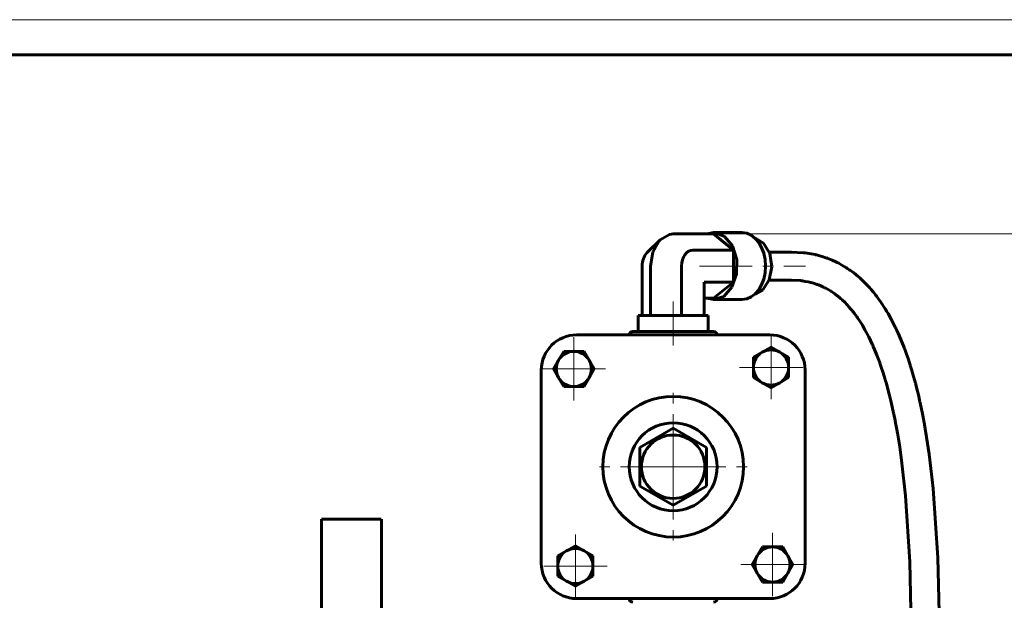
# Model space of a CAD drawing. Header units: millimetres. Extents: x 0 to 420, y 0 to 297.
# Tile 14 of 15: x 210 to 350, y 214 to 297. Entities that reach past the tile are written whole.
import ezdxf

# ---------------------------------------------------------------- set-up
doc = ezdxf.new("R2010")
doc.units = ezdxf.units.MM
for name, pattern in [('K5LT_AXLED', [12, 7.5, -1.5, 1.5, -1.5]), ('K5LT_BASIC', [0]), ('K5LT_THIN', [0])]:
    doc.linetypes.add(name, pattern=pattern)
doc.layers.add('Системный слой', color=7, linetype='Continuous')
doc.layers.add('Системный слой (1)', color=251, linetype='Continuous', true_color=0x6c6c6c)
doc.styles.add('KDIMTEXTSTYLE', font='GOST_AU.SHX', dxfattribs={"width": 0.96, "oblique": 15, "height": 5})
doc.styles.add('KTEXTSTYLE', font='GOST_AU.SHX', dxfattribs={"width": 0.56, "height": 5})
doc.dimstyles.new('KDIMSTYLE (0.50)', dxfattribs={"dimtxt": 5, "dimasz": 1, "dimexe": 2, "dimexo": 0, "dimgap": 1, "dimtad": 1, "dimlfac": 2, "dimtxsty": 'KDIMTEXTSTYLE', "dimsah": 1, "dimcen": 0, "dimdle": 1, "dimadec": 0, "dimazin": 0, "dimtfac": 0.667, "dimtmove": 0, "dimatfit": 3, "dimfxl": 1, "dimtvp": 1, "dimtolj": 1, "dimtzin": 0, "dimarcsym": 0})

# ---------------------------------------------------------------- blocks, each defined once
blk = doc.blocks.new('U90')
at = {"layer": 'Системный слой (1)', "color": 143, "linetype": 'K5LT_BASIC', "lineweight": 60, "true_color": 0x33acca}
for p, q in [((252.92, 225.96), (252.92, 210.96)), ((252.92, 210.96), (252.92, 195.96))]:
    blk.add_line(p, q, dxfattribs=at)
blk = doc.blocks.new('U91')
at = {"layer": 'Системный слой (1)', "color": 143, "linetype": 'K5LT_BASIC', "lineweight": 60, "true_color": 0x33acca}
for p, q in [((261.42, 225.96), (261.42, 210.96)), ((261.42, 210.96), (261.42, 195.96))]:
    blk.add_line(p, q, dxfattribs=at)
blk = doc.blocks.new('U95')
at = {"layer": 'Системный слой (1)', "color": 143, "linetype": 'K5LT_BASIC', "lineweight": 60, "true_color": 0x33acca}
for p, q in [((319.71, 259.95), (320.96, 259.88)), ((320.96, 259.88), (320.99, 259.88)), ((320.99, 259.88), (321.04, 259.88)), ((321.04, 259.88), (321.13, 259.87)), ((321.13, 259.87), (321.32, 259.84)), ((321.32, 259.84), (321.7, 259.78)), ((321.7, 259.78), (322.13, 259.7)), ((322.13, 259.7), (322.15, 259.69)), ((322.15, 259.69), (322.2, 259.68)), ((322.2, 259.68), (322.29, 259.66)), ((322.29, 259.66), (322.47, 259.62)), ((322.47, 259.62), (322.84, 259.52)), ((322.84, 259.52), (323.23, 259.39)), ((323.23, 259.39), (323.26, 259.38)), ((323.26, 259.38), (323.3, 259.37)), ((323.3, 259.37), (323.39, 259.33)), ((323.39, 259.33), (323.57, 259.27)), ((323.57, 259.27), (323.92, 259.13)), ((323.92, 259.13), (324.3, 258.95)), ((324.3, 258.95), (324.32, 258.94)), ((324.32, 258.94), (324.36, 258.92)), ((324.36, 258.92), (324.44, 258.88)), ((324.44, 258.88), (324.61, 258.8)), ((324.61, 258.8), (324.94, 258.62)), ((324.94, 258.62), (325.28, 258.41)), ((325.28, 258.41), (325.3, 258.4)), ((325.3, 258.4), (325.34, 258.37)), ((325.34, 258.37), (325.42, 258.32)), ((325.42, 258.32), (325.58, 258.22)), ((325.58, 258.22), (325.89, 258)), ((325.89, 258), (326.23, 257.74)), ((326.23, 257.74), (326.25, 257.73)), ((326.25, 257.73), (326.27, 257.71)), ((326.27, 257.71), (326.32, 257.67)), ((326.32, 257.67), (326.42, 257.59)), ((326.42, 257.59), (326.51, 257.52)), ((326.51, 257.52), (326.52, 257.51)), ((326.52, 257.51), (326.55, 257.48)), ((326.55, 257.48), (326.6, 257.44)), ((326.6, 257.44), (326.71, 257.35)), ((326.71, 257.35), (326.93, 257.16)), ((326.93, 257.16), (327.35, 256.75)), ((327.35, 256.75), (327.54, 256.56)), ((327.54, 256.56), (327.56, 256.53)), ((327.56, 256.53), (327.6, 256.49)), ((327.6, 256.49), (327.69, 256.4)), ((327.69, 256.4), (327.86, 256.21)), ((327.86, 256.21), (328.19, 255.83)), ((328.19, 255.83), (328.58, 255.34)), ((328.58, 255.34), (328.6, 255.32)), ((328.6, 255.32), (328.62, 255.28)), ((328.62, 255.28), (328.68, 255.21)), ((328.68, 255.21), (328.79, 255.07)), ((328.79, 255.07), (328.9, 254.91)), ((328.9, 254.91), (328.92, 254.89)), ((328.92, 254.89), (328.95, 254.85)), ((328.95, 254.85), (329.01, 254.76)), ((329.01, 254.76), (329.13, 254.59)), ((329.13, 254.59), (329.36, 254.25)), ((329.36, 254.25), (329.81, 253.53)), ((329.81, 253.53), (330.02, 253.19)), ((330.02, 253.19), (330.04, 253.15)), ((330.04, 253.15), (330.09, 253.07)), ((330.09, 253.07), (330.18, 252.9)), ((330.18, 252.9), (330.36, 252.57)), ((330.36, 252.57), (330.72, 251.88)), ((330.72, 251.88), (331.21, 250.86)), ((331.21, 250.86), (331.23, 250.81)), ((331.23, 250.81), (331.28, 250.71)), ((331.28, 250.71), (331.36, 250.51)), ((331.36, 250.51), (331.54, 250.1)), ((331.54, 250.1), (331.87, 249.28)), ((331.87, 249.28), (332.23, 248.33)), ((332.23, 248.33), (332.25, 248.28)), ((332.25, 248.28), (332.28, 248.18)), ((332.28, 248.18), (332.35, 247.98)), ((332.35, 247.98), (332.49, 247.58)), ((332.49, 247.58), (332.76, 246.76)), ((332.76, 246.76), (333.01, 245.96)), ((333.01, 245.96), (333.02, 245.92)), ((333.02, 245.92), (333.05, 245.82)), ((333.05, 245.82), (333.11, 245.62)), ((333.11, 245.62), (333.23, 245.23)), ((333.23, 245.23), (333.45, 244.43)), ((333.45, 244.43), (333.68, 243.53)), ((333.68, 243.53), (333.69, 243.47)), ((333.69, 243.47), (333.72, 243.37)), ((333.72, 243.37), (333.77, 243.17)), ((333.77, 243.17), (333.87, 242.77)), ((333.87, 242.77), (334.05, 241.95)), ((334.05, 241.95), (334.25, 241.03)), ((334.25, 241.03), (334.27, 240.98)), ((334.27, 240.98), (334.29, 240.87)), ((334.29, 240.87), (334.33, 240.66)), ((334.33, 240.66), (334.41, 240.25)), ((334.41, 240.25), (334.58, 239.42)), ((334.58, 239.42), (334.75, 238.46)), ((334.75, 238.46), (334.76, 238.39)), ((334.76, 238.39), (334.79, 238.25)), ((334.79, 238.25), (334.84, 237.96)), ((334.84, 237.96), (334.93, 237.39)), ((334.93, 237.39), (335.12, 236.24)), ((335.12, 236.24), (335.44, 233.93)), ((335.44, 233.93), (335.96, 229.28)), ((335.96, 229.28), (336.58, 219.87)), ((336.58, 219.87), (336.81, 207.84)), ((336.81, 207.84), (336.82, 205.73))]:
    blk.add_line(p, q, dxfattribs=at)
blk = doc.blocks.new('U96')
at = {"layer": 'Системный слой (1)', "color": 143, "linetype": 'K5LT_BASIC', "lineweight": 60, "true_color": 0x33acca}
for p, q in [((314.51, 265.95), (315.77, 265.21)), ((315.77, 265.21), (316.65, 263.72)), ((316.65, 263.72), (316.94, 261.84)), ((316.94, 261.84), (316.57, 259.98)), ((316.57, 259.98), (315.65, 258.57)), ((315.65, 258.57), (314.51, 257.95))]:
    blk.add_line(p, q, dxfattribs=at)
blk = doc.blocks.new('U97')
at = {"layer": 'Системный слой (1)', "color": 143, "linetype": 'K5LT_BASIC', "lineweight": 60, "true_color": 0x33acca}
for p, q in [((301.05, 265.68), (302.39, 266.46)), ((302.39, 266.46), (302.92, 266.52)), ((300.01, 263.95), (300.92, 265.55)), ((300.92, 265.55), (301.05, 265.68)), ((299.68, 261.95), (300.01, 263.95))]:
    blk.add_line(p, q, dxfattribs=at)
blk = doc.blocks.new('U98')
at = {"layer": 'Системный слой (1)', "color": 143, "linetype": 'K5LT_BASIC', "lineweight": 60, "true_color": 0x33acca}
for p, q in [((308.66, 266.71), (307.73, 266.52)), ((308.79, 266.71), (308.66, 266.71)), ((310.22, 266.17), (308.79, 266.71)), ((311.35, 264.82), (310.22, 266.17)), ((311.96, 262.91), (311.35, 264.82)), ((311.93, 260.82), (311.96, 262.91)), ((311.27, 258.94), (311.93, 260.82)), ((308.66, 257.19), (310.11, 257.65)), ((310.11, 257.65), (311.27, 258.94)), ((307.73, 257.37), (308.66, 257.19))]:
    blk.add_line(p, q, dxfattribs=at)
blk = doc.blocks.new('U99')
at = {"layer": 'Системный слой (1)', "color": 143, "linetype": 'K5LT_BASIC', "lineweight": 60, "true_color": 0x33acca}
for p, q in [((319.71, 263.95), (321.46, 263.85)), ((321.46, 263.85), (321.49, 263.85)), ((321.49, 263.85), (321.56, 263.84)), ((321.56, 263.84), (321.69, 263.83)), ((321.69, 263.83), (321.97, 263.79)), ((321.97, 263.79), (322.51, 263.7)), ((322.51, 263.7), (323.09, 263.58)), ((323.09, 263.58), (323.12, 263.57)), ((323.12, 263.57), (323.19, 263.56)), ((323.19, 263.56), (323.32, 263.53)), ((323.32, 263.53), (323.57, 263.46)), ((323.57, 263.46), (324.08, 263.32)), ((324.08, 263.32), (324.6, 263.15)), ((324.6, 263.15), (324.63, 263.14)), ((324.63, 263.14), (324.69, 263.12)), ((324.69, 263.12), (324.81, 263.08)), ((324.81, 263.08), (325.04, 262.99)), ((325.04, 262.99), (325.52, 262.79)), ((325.52, 262.79), (326.03, 262.56)), ((326.03, 262.56), (326.06, 262.54)), ((326.06, 262.54), (326.12, 262.52)), ((326.12, 262.52), (326.23, 262.46)), ((326.23, 262.46), (326.46, 262.35)), ((326.46, 262.35), (326.9, 262.1)), ((326.9, 262.1), (327.38, 261.82)), ((327.38, 261.82), (327.4, 261.8)), ((327.4, 261.8), (327.44, 261.78)), ((327.44, 261.78), (327.52, 261.73)), ((327.52, 261.73), (327.67, 261.63)), ((327.67, 261.63), (327.97, 261.43)), ((327.97, 261.43), (327.99, 261.41)), ((327.99, 261.41), (328.04, 261.39)), ((328.04, 261.39), (328.12, 261.33)), ((328.12, 261.33), (328.28, 261.21)), ((328.28, 261.21), (328.6, 260.97)), ((328.6, 260.97), (329.22, 260.46)), ((329.22, 260.46), (329.34, 260.36)), ((329.34, 260.36), (329.37, 260.33)), ((329.37, 260.33), (329.43, 260.29)), ((329.43, 260.29), (329.54, 260.19)), ((329.54, 260.19), (329.75, 259.99)), ((329.75, 259.99), (330.18, 259.57)), ((330.18, 259.57), (330.68, 259.05)), ((330.68, 259.05), (330.7, 259.03)), ((330.7, 259.03), (330.75, 258.98)), ((330.75, 258.98), (330.85, 258.87)), ((330.85, 258.87), (331.03, 258.66)), ((331.03, 258.66), (331.4, 258.22)), ((331.4, 258.22), (331.71, 257.83)), ((331.71, 257.83), (331.74, 257.8)), ((331.74, 257.8), (331.78, 257.74)), ((331.78, 257.74), (331.88, 257.61)), ((331.88, 257.61), (332.07, 257.35)), ((332.07, 257.35), (332.45, 256.83)), ((332.45, 256.83), (333.06, 255.89)), ((333.06, 255.89), (333.09, 255.84)), ((333.09, 255.84), (333.15, 255.75)), ((333.15, 255.75), (333.26, 255.56)), ((333.26, 255.56), (333.48, 255.19)), ((333.48, 255.19), (333.91, 254.42)), ((333.91, 254.42), (334.49, 253.28)), ((334.49, 253.28), (334.51, 253.23)), ((334.51, 253.23), (334.57, 253.12)), ((334.57, 253.12), (334.68, 252.89)), ((334.68, 252.89), (334.88, 252.43)), ((334.88, 252.43), (335.28, 251.51)), ((335.28, 251.51), (335.74, 250.38)), ((335.74, 250.38), (335.76, 250.32)), ((335.76, 250.32), (335.8, 250.21)), ((335.8, 250.21), (335.88, 249.99)), ((335.88, 249.99), (336.04, 249.55)), ((336.04, 249.55), (336.36, 248.65)), ((336.36, 248.65), (336.61, 247.88)), ((336.61, 247.88), (336.62, 247.83)), ((336.62, 247.83), (336.65, 247.73)), ((336.65, 247.73), (336.72, 247.52)), ((336.72, 247.52), (336.85, 247.1)), ((336.85, 247.1), (337.09, 246.26)), ((337.09, 246.26), (337.35, 245.3)), ((337.35, 245.3), (337.37, 245.25)), ((337.37, 245.25), (337.4, 245.14)), ((337.4, 245.14), (337.45, 244.92)), ((337.45, 244.92), (337.56, 244.5)), ((337.56, 244.5), (337.77, 243.63)), ((337.77, 243.63), (338, 242.65)), ((338, 242.65), (338.01, 242.6)), ((338.01, 242.6), (338.03, 242.49)), ((338.03, 242.49), (338.08, 242.27)), ((338.08, 242.27), (338.17, 241.83)), ((338.17, 241.83), (338.35, 240.95)), ((338.35, 240.95), (338.55, 239.94)), ((338.55, 239.94), (338.56, 239.87)), ((338.56, 239.87), (338.59, 239.72)), ((338.59, 239.72), (338.64, 239.42)), ((338.64, 239.42), (338.75, 238.82)), ((338.75, 238.82), (338.95, 237.62)), ((338.95, 237.62), (339.31, 235.2)), ((339.31, 235.2), (339.88, 230.32)), ((339.88, 230.32), (340.56, 220.45)), ((340.56, 220.45), (340.83, 208.2)), ((340.83, 208.2), (340.82, 204.93)), ((340.71, 196.99), (340.47, 188.24)), ((340.47, 188.24), (340.16, 179.45)), ((340.16, 179.45), (339.83, 170.66)), ((339.66, 165.35), (339.65, 165.32)), ((339.65, 165.32), (339.65, 165.27)), ((339.65, 165.27), (339.65, 165.2)), ((339.65, 165.2), (339.65, 165.16)), ((339.66, 165.66), (339.66, 165.53)), ((339.66, 165.53), (339.66, 165.46)), ((339.66, 165.46), (339.66, 165.43)), ((339.66, 165.43), (339.66, 165.35)), ((339.52, 160.16), (339.49, 158.59)), ((339.49, 158.59), (339.46, 157.02)), ((339.46, 157.02), (339.44, 155.45))]:
    blk.add_line(p, q, dxfattribs=at)
blk = doc.blocks.new('U100')
at = {"layer": 'Системный слой (1)', "color": 30, "linetype": 'K5LT_AXLED', "lineweight": 18, "true_color": 0xff8000}
for q in [(288.79, 251.82), (284.29, 247.32), (293.29, 247.32), (288.79, 242.82)]:
    blk.add_line((288.79, 247.32), q, dxfattribs=at)
blk = doc.blocks.new('U101')
at = {"layer": 'Системный слой (1)', "color": 30, "linetype": 'K5LT_AXLED', "lineweight": 18, "true_color": 0xff8000}
for q in [(289.01, 223.79), (284.51, 219.29), (293.51, 219.29), (289.01, 214.79)]:
    blk.add_line((289.01, 219.29), q, dxfattribs=at)
blk = doc.blocks.new('U103')
at = {"layer": 'Системный слой (1)', "color": 30, "linetype": 'K5LT_AXLED', "lineweight": 18, "true_color": 0xff8000}
for q in [(302.92, 245.41), (290.92, 233.41), (314.92, 233.41), (302.92, 221.41)]:
    blk.add_line((302.92, 233.41), q, dxfattribs=at)
blk = doc.blocks.new('U104')
at = {"layer": 'Системный слой (1)', "color": 30, "linetype": 'K5LT_AXLED', "lineweight": 18, "true_color": 0xff8000}
for q in [(316.83, 252.03), (312.33, 247.53), (321.33, 247.53), (316.83, 243.03)]:
    blk.add_line((316.83, 247.53), q, dxfattribs=at)
blk = doc.blocks.new('U105')
at = {"layer": 'Системный слой (1)', "color": 30, "linetype": 'K5LT_AXLED', "lineweight": 18, "true_color": 0xff8000}
for q in [(317.04, 224), (312.54, 219.5), (321.54, 219.5), (317.04, 215)]:
    blk.add_line((317.04, 219.5), q, dxfattribs=at)
blk = doc.blocks.new('D4')
at = {"layer": 'Системный слой (1)'}
for points in [[(387.02, 261.52), (386.36, 266.52), (385.7, 261.52), (386.36, 262.02)], [(386.36, 91.66), (387.02, 96.66), (386.36, 96.16), (385.7, 96.66)]]:
    blk.add_hatch(color=7, dxfattribs=at).paths.add_polyline_path(points)
at = {"layer": 'Системный слой (1)', "color": 7, "linetype": 'K5LT_THIN', "lineweight": 18, "true_color": 0xffffff}
for p, q in [((308.66, 266.52), (388.36, 266.52)), ((385.7, 261.52), (386.36, 266.52)), ((386.36, 266.52), (387.02, 261.52)), ((386.36, 266.52), (386.36, 91.66)), ((386.36, 262.02), (385.7, 261.52)), ((387.02, 261.52), (386.36, 262.02)), ((386.36, 91.66), (385.7, 96.66)), ((385.7, 96.66), (386.36, 96.16)), ((386.36, 96.16), (387.02, 96.66)), ((387.02, 96.66), (386.36, 91.66)), ((327.79, 91.66), (388.36, 91.66))]:
    blk.add_line(p, q, dxfattribs=at)
blk.add_wipeout([(385.36, 173.75), (377.98, 173.75), (377.98, 184.01), (385.36, 184.01)]).dxf.layer = 'Системный слой (1)'
at = {"layer": 'Системный слой (1)', "color": 7, "insert": (378.77, 173.75), "char_height": 5, "attachment_point": 1, "rotation": 90, "style": 'KTEXTSTYLE'}
blk.add_mtext('\\H5.0;\\W1.000;\\Q15;\\Q15;\\W0.960;350', dxfattribs=at)
blk = doc.blocks.new('KDIMARROW_01')
at = {"layer": 'Системный слой'}
blk.add_hatch(color=0, dxfattribs=at).paths.add_polyline_path([(-5, -0.66), (0, 0), (-5, 0.66), (-4.5, 0)])
at = {"layer": 'Системный слой', "color": 0, "linetype": 'K5LT_THIN', "lineweight": 18}
for p, q in [((-4.5, 0), (-5, 0.66)), ((-5, 0.66), (0, 0)), ((0, 0), (-5, -0.66)), ((-5, -0.66), (-4.5, 0))]:
    blk.add_line(p, q, dxfattribs=at)
at = {"layer": 'Системный слой (1)', "color": 0, "linetype": 'K5LT_THIN', "lineweight": 18}
blk.add_line((302.92, 129.16), (302.42, 129.16), dxfattribs=at)
blk = doc.blocks.new('U108')
at = {"layer": 'Системный слой (1)', "color": 30, "linetype": 'K5LT_AXLED', "lineweight": 18, "true_color": 0xff8000}
for q in [(302.92, 239.93), (296.4, 233.41), (309.43, 233.41), (302.92, 226.9)]:
    blk.add_line((302.92, 233.41), q, dxfattribs=at)
blk = doc.blocks.new('U109')
at = {"color": 7, "linetype": 'K5LT_THIN', "lineweight": 18, "true_color": 0xffffff}
blk.add_line((0, 297), (420, 297), dxfattribs=at)
at = {"color": 143, "linetype": 'K5LT_BASIC', "lineweight": 60, "true_color": 0x33acca}
blk.add_line((20, 292), (415, 292), dxfattribs=at)

msp = doc.modelspace()

# ---------------------------------------------------------------- linework, layer by layer
at = {"layer": 'Системный слой (1)', "color": 143, "linetype": 'K5LT_BASIC', "lineweight": 60, "true_color": 0x33acca}
for p, q in [((308.663, 266.5242), (302.9157, 266.5242)), ((308.663, 266.7113), (312.6862, 266.7113)), ((311.4649, 264.2365), (308.663, 266.5242)), ((301.0478, 265.6846), (299.1799, 263.8167)), ((311.4649, 264.2365), (305.7175, 264.2365)), ((311.4649, 259.6611), (311.4649, 264.2365)), ((316.5623, 263.9488), (319.7137, 263.9488)), ((298.4962, 254.9384), (298.4962, 261.9488)), ((299.6804, 254.9384), (299.6804, 261.9488)), ((304.0999, 254.9384), (304.0999, 261.9488)), ((311.4649, 259.6611), (307.3351, 259.6611)), ((307.3351, 254.9384), (307.3351, 259.6611)), ((308.663, 257.3734), (311.4649, 259.6611)), ((316.5623, 259.9488), (319.7137, 259.9488)), ((308.663, 257.3734), (307.3351, 257.3734)), ((308.663, 257.1863), (312.6862, 257.1863)), ((297.9445, 252.6634), (297.9445, 254.9384)), ((307.8868, 254.9384), (297.9445, 254.9384)), ((307.8868, 252.6634), (307.8868, 254.9384)), ((316.6657, 252.1634), (289.1657, 252.1634)), ((308.6657, 252.6634), (297.1657, 252.6634)), ((286.6294, 248.5737), (287.3511, 249.8237)), ((287.3511, 249.8237), (288.7945, 249.8237)), ((288.7945, 249.8237), (290.2378, 249.8237)), ((290.2378, 249.8237), (290.9595, 248.5737)), ((314.326, 248.978), (315.576, 249.6997)), ((315.576, 249.6997), (316.826, 250.4213)), ((316.826, 250.4213), (318.076, 249.6997)), ((318.076, 249.6997), (319.326, 248.978)), ((285.9077, 247.3237), (286.6294, 248.5737)), ((290.9595, 248.5737), (291.6812, 247.3237)), ((314.326, 247.5346), (314.326, 248.978)), ((319.326, 248.978), (319.326, 247.5346)), ((284.1657, 247.1634), (284.1657, 219.6634)), ((286.6294, 246.0737), (285.9077, 247.3237)), ((291.6812, 247.3237), (290.9595, 246.0737)), ((314.326, 246.0912), (314.326, 247.5346)), ((319.326, 247.5346), (319.326, 246.0912)), ((321.6657, 219.6634), (321.6657, 247.1634)), ((287.3511, 244.8237), (286.6294, 246.0737)), ((290.9595, 246.0737), (290.2378, 244.8237)), ((315.576, 245.3695), (314.326, 246.0912)), ((316.826, 244.6478), (315.576, 245.3695)), ((318.076, 245.3695), (316.826, 244.6478)), ((319.326, 246.0912), (318.076, 245.3695)), ((288.7945, 244.8237), (287.3511, 244.8237)), ((290.2378, 244.8237), (288.7945, 244.8237)), ((298.1657, 236.1558), (302.9157, 238.8982)), ((302.9157, 238.8982), (307.6657, 236.1558)), ((298.1657, 230.671), (298.1657, 236.1558)), ((307.6657, 236.1558), (307.6657, 230.671)), ((302.9157, 227.9286), (298.1657, 230.671)), ((307.6657, 230.671), (302.9157, 227.9286)), ((252.9157, 225.9633), (261.4157, 225.9633)), ((286.5053, 220.7356), (287.7553, 221.4573)), ((287.7553, 221.4573), (289.0053, 222.179)), ((289.0053, 222.179), (290.2553, 221.4573)), ((290.2553, 221.4573), (291.5053, 220.7356)), ((314.8718, 220.7531), (315.5935, 222.0031)), ((315.5935, 222.0031), (317.0369, 222.0031)), ((317.0369, 222.0031), (318.4802, 222.0031)), ((318.4802, 222.0031), (319.2019, 220.7531)), ((286.5053, 219.2922), (286.5053, 220.7356)), ((291.5053, 220.7356), (291.5053, 219.2922)), ((314.1501, 219.5031), (314.8718, 220.7531)), ((319.2019, 220.7531), (319.9236, 219.5031)), ((286.5053, 217.8488), (286.5053, 219.2922)), ((291.5053, 219.2922), (291.5053, 217.8488)), ((314.8718, 218.2531), (314.1501, 219.5031)), ((319.9236, 219.5031), (319.2019, 218.2531)), ((287.7553, 217.1271), (286.5053, 217.8488)), ((289.0053, 216.4055), (287.7553, 217.1271)), ((290.2553, 217.1271), (289.0053, 216.4055)), ((291.5053, 217.8488), (290.2553, 217.1271)), ((315.5935, 217.0031), (314.8718, 218.2531)), ((317.0369, 217.0031), (315.5935, 217.0031)), ((318.4802, 217.0031), (317.0369, 217.0031)), ((319.2019, 218.2531), (318.4802, 217.0031)), ((289.1657, 214.6634), (316.6657, 214.6634))]:
    msp.add_line(p, q, dxfattribs=at)
at = {"layer": 'Системный слой (1)', "color": 30, "linetype": 'K5LT_AXLED', "lineweight": 18, "true_color": 0xff8000}
for p, q in [((306.663, 261.9488), (321.7137, 261.9488)), ((302.9157, 256.9384), (302.9157, 250.6634))]:
    msp.add_line(p, q, dxfattribs=at)
at = {"layer": 'Системный слой (1)', "color": 143, "linetype": 'K5LT_BASIC', "lineweight": 60, "true_color": 0x33acca}
msp.add_circle((302.9157, 233.4134), 4.5125, dxfattribs=at)
for centre, radius, start, end in [((289.1657, 247.1634), 5, 90, 180), ((297.1657, 252.1634), 0.5, 90, 180), ((308.6657, 252.1634), 0.5, 0, 90), ((316.6657, 247.1634), 5, 0, 90), ((288.7945, 247.3237), 2.5, 90, 150), ((288.7945, 247.3237), 2.5, 30, 90), ((316.826, 247.5346), 2.5, 120, 180), ((316.826, 247.5346), 2.5, 60, 120), ((316.826, 247.5346), 2.5, 0, 60), ((288.7945, 247.3237), 2.5, 150, 210), ((288.7945, 247.3237), 2.5, 330, 30), ((316.826, 247.5346), 2.5, 180, 240), ((316.826, 247.5346), 2.5, 300, 0), ((288.7945, 247.3237), 2.5, 210, 270), ((288.7945, 247.3237), 2.5, 270, 330), ((316.826, 247.5346), 2.5, 240, 300), ((302.9157, 233.4134), 10, 90, 180), ((302.9157, 233.4134), 10, 180, 90), ((302.9157, 233.4134), 6.25, 90, 180), ((302.9157, 233.4134), 6.25, 180, 90), ((289.0053, 219.2922), 2.5, 120, 180), ((289.0053, 219.2922), 2.5, 60, 120), ((289.0053, 219.2922), 2.5, 0, 60), ((317.0369, 219.5031), 2.5, 90, 150), ((317.0369, 219.5031), 2.5, 30, 90), ((317.0369, 219.5031), 2.5, 150, 210), ((317.0369, 219.5031), 2.5, 330, 30), ((289.1657, 219.6634), 5, 180, 270), ((289.0053, 219.2922), 2.5, 180, 240), ((289.0053, 219.2922), 2.5, 300, 0), ((316.6657, 219.6634), 5, 270, 0), ((289.0053, 219.2922), 2.5, 240, 300), ((317.0369, 219.5031), 2.5, 210, 270), ((317.0369, 219.5031), 2.5, 270, 330), ((297.1657, 214.6634), 0.5, 180, 270), ((308.6657, 214.6634), 0.5, 270, 0)]:
    msp.add_arc(centre, radius, start, end, dxfattribs=at)
for centre, major_axis, start_param, end_param in [((312.6862, 261.9488), (0, -4.7625), 0, 3.14159265), ((300.1138, 261.9488), (0, -2.2877), 3.75707236, 4.71238898), ((305.7175, 261.9488), (0, -2.2877), 3.14159265, 4.71238898)]:
    msp.add_ellipse(centre, major_axis=major_axis, ratio=0.70710678, start_param=start_param, end_param=end_param, dxfattribs=at)

# ---------------------------------------------------------------- block references
at = {"layer": 'Системный слой (1)'}
for name in ['U97', 'U98', 'U96', 'U99', 'U95', 'U104', 'U100', 'U103', 'U90', 'U91', 'U105', 'U101']:
    msp.add_blockref(name, (0, 0), dxfattribs=at)

# ---------------------------------------------------------------- next in the draw order: dimensions: what is measured, and where the dimension line sits
at = {"layer": 'Системный слой (1)', "color": 7}
dim = msp.add_linear_dim(base=(386.3597, 266.5242), p1=(327.7903, 91.6634), p2=(308.663, 266.5242), angle=90, dimstyle='KDIMSTYLE (0.50)', override={"dimexo": 0, "dimpost": '\\H5.0;\\W0.960;\\Q15;<>', "dimblk1": 'KDIMARROW_01', "dimblk2": 'KDIMARROW_01', "dimse1": 0, "dimse2": 0, "dimclrt": 7, "dimtol": 1, "dimtp": 0, "dimtm": 0, "dimtdec": 5, "dimtolj": 1}, dxfattribs=at)
dim.commit()
dim.dimension.update_dxf_attribs({"geometry": 'D4', "text_midpoint": (386.3597, 179.0938), "dimtype": 160})

# ---------------------------------------------------------------- next in the draw order: block references
msp.add_blockref('U109', (0, 0))
at = {"layer": 'Системный слой (1)'}
msp.add_blockref('U108', (0, 0), dxfattribs=at)

doc.saveas('drawing.dxf')
